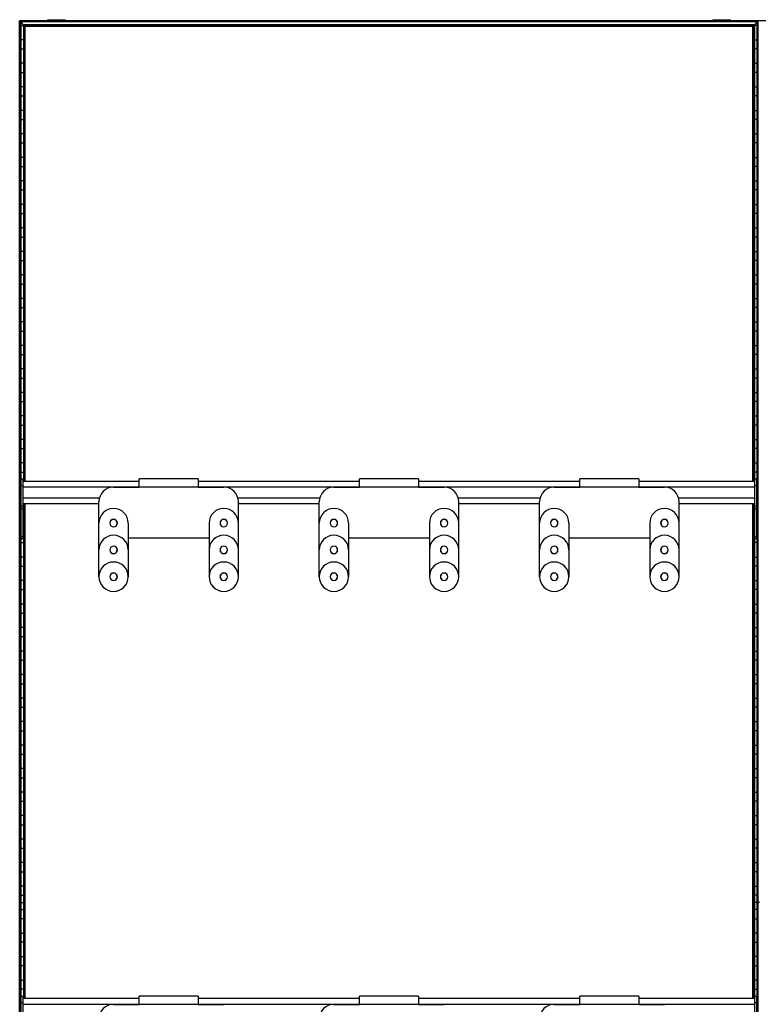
# Model space of a CAD drawing. Header units: millimetres. Extents: x -503 to 1113, y -1202 to 1202.
# Tile 3 of 4: x -503 to 503, y -139 to 1202. Entities that reach past the tile are written whole.
import ezdxf

# ---------------------------------------------------------------- set-up
doc = ezdxf.new("R2010")
doc.units = ezdxf.units.MM

msp = doc.modelspace()

# ---------------------------------------------------------------- linework, layer by layer
at = {"color": 7, "linetype": 'Continuous', "lineweight": 25}
for p, q in [((1112.6, 1200), (-502.9, 1200)), ((-502.9, -1200), (-502.9, 1200)), ((-502.5, 1199.6), (-502.5, -1199.7)), ((-501.7, 1198.8), (-502.5, 1199.6)), ((502.5, 1199.6), (-502.5, 1199.6)), ((-501.7, -1198.8), (-501.7, 1198.8)), ((501.7, 1198.8), (-501.7, 1198.8)), ((-501.4, 1198.5), (-501.4, -1198.5)), ((-497.6, 1194.7), (-501.4, 1198.5)), ((501.4, 1198.5), (-501.4, 1198.5)), ((-501.4, 1193.8), (-497.6, 1193.8)), ((-497.6, 1194.7), (-497.6, 573.2)), ((497.6, 1194.7), (-497.6, 1194.7)), ((-496.5, 1193.6), (-497.3, 1194.4)), ((497.3, 1194.4), (-497.3, 1194.4)), ((-497.3, 573.2), (-497.3, 1194.4)), ((496.5, 1193.6), (-496.5, 1193.6)), ((-496.5, 1193.6), (-496.5, 573.2)), ((-496.1, 573.2), (-496.1, 1193.2)), ((-495.4, 1192.5), (-496.1, 1193.2)), ((496.1, 1193.2), (-496.1, 1193.2)), ((-465, 1201.6), (-465, 1200)), ((-465, 1201.6), (-440.8, 1201.6)), ((-452.9, 1200), (-452.9, 1201.6)), ((-440.8, 1200), (-440.8, 1201.6)), ((440.8, 1201.6), (440.8, 1200)), ((440.8, 1201.6), (465, 1201.6)), ((452.9, 1200), (452.9, 1201.6)), ((465, 1200), (465, 1201.6)), ((495.4, 1192.5), (496.1, 1193.2)), ((496.1, 573.2), (496.1, 1193.2)), ((497.3, 1194.4), (496.5, 1193.6)), ((496.5, 1193.6), (496.5, 573.2)), ((497.3, 573.2), (497.3, 1194.4)), ((497.6, 1194.7), (501.4, 1198.5)), ((497.6, 1194.7), (497.6, 573.2)), ((501.4, 1193.8), (497.6, 1193.8)), ((501.4, -1198.5), (501.4, 1198.5)), ((501.7, 1198.8), (502.5, 1199.6)), ((501.7, 1198.8), (501.7, -1198.8)), ((502.5, -1199.7), (502.5, 1199.6)), ((-495.4, 573.2), (-495.4, 1192.5)), ((495.4, 1192.5), (-495.4, 1192.5)), ((495.4, 573.2), (495.4, 1192.5)), ((-497.6, 1174.2), (-501.4, 1174.2)), ((497.6, 1174.2), (501.4, 1174.2)), ((-501.4, 1161.8), (-497.6, 1161.8)), ((501.4, 1161.8), (497.6, 1161.8)), ((-497.6, 1142.2), (-501.4, 1142.2)), ((497.6, 1142.2), (501.4, 1142.2)), ((-501.4, 1129.8), (-497.6, 1129.8)), ((501.4, 1129.8), (497.6, 1129.8)), ((-497.6, 1110.2), (-501.4, 1110.2)), ((497.6, 1110.2), (501.4, 1110.2)), ((-501.4, 1097.8), (-497.6, 1097.8)), ((501.4, 1097.8), (497.6, 1097.8)), ((-497.6, 1078.2), (-501.4, 1078.2)), ((497.6, 1078.2), (501.4, 1078.2)), ((-501.4, 1065.8), (-497.6, 1065.8)), ((501.4, 1065.8), (497.6, 1065.8)), ((-497.6, 1046.2), (-501.4, 1046.2)), ((497.6, 1046.2), (501.4, 1046.2)), ((-501.4, 1033.8), (-497.6, 1033.8)), ((501.4, 1033.8), (497.6, 1033.8)), ((-497.6, 1014.2), (-501.4, 1014.2)), ((497.6, 1014.2), (501.4, 1014.2)), ((-501.4, 1001.8), (-497.6, 1001.8)), ((501.4, 1001.8), (497.6, 1001.8)), ((-497.6, 982.2), (-501.4, 982.2)), ((497.6, 982.2), (501.4, 982.2)), ((-501.4, 969.8), (-497.6, 969.8)), ((501.4, 969.8), (497.6, 969.8)), ((-497.6, 950.2), (-501.4, 950.2)), ((497.6, 950.2), (501.4, 950.2)), ((-501.4, 937.8), (-497.6, 937.8)), ((501.4, 937.8), (497.6, 937.8)), ((-497.6, 918.2), (-501.4, 918.2)), ((497.6, 918.2), (501.4, 918.2)), ((-501.4, 905.8), (-497.6, 905.8)), ((501.4, 905.8), (497.6, 905.8)), ((-497.6, 886.2), (-501.4, 886.2)), ((497.6, 886.2), (501.4, 886.2)), ((-501.4, 873.8), (-497.6, 873.8)), ((501.4, 873.8), (497.6, 873.8)), ((-497.6, 854.2), (-501.4, 854.2)), ((497.6, 854.2), (501.4, 854.2)), ((-501.4, 841.8), (-497.6, 841.8)), ((501.4, 841.8), (497.6, 841.8)), ((-497.6, 822.2), (-501.4, 822.2)), ((497.6, 822.2), (501.4, 822.2)), ((-501.4, 809.8), (-497.6, 809.8)), ((501.4, 809.8), (497.6, 809.8)), ((-497.6, 790.2), (-501.4, 790.2)), ((-501.4, 777.8), (-497.6, 777.8)), ((497.6, 790.2), (501.4, 790.2)), ((501.4, 777.8), (497.6, 777.8)), ((-497.6, 758.2), (-501.4, 758.2)), ((497.6, 758.2), (501.4, 758.2)), ((-501.4, 745.8), (-497.6, 745.8)), ((501.4, 745.8), (497.6, 745.8)), ((-497.6, 726.2), (-501.4, 726.2)), ((497.6, 726.2), (501.4, 726.2)), ((-501.4, 713.8), (-497.6, 713.8)), ((501.4, 713.8), (497.6, 713.8)), ((-497.6, 694.2), (-501.4, 694.2)), ((497.6, 694.2), (501.4, 694.2)), ((-501.4, 681.8), (-497.6, 681.8)), ((501.4, 681.8), (497.6, 681.8)), ((-497.6, 662.2), (-501.4, 662.2)), ((497.6, 662.2), (501.4, 662.2)), ((-501.4, 649.8), (-497.6, 649.8)), ((501.4, 649.8), (497.6, 649.8)), ((-497.6, 630.2), (-501.4, 630.2)), ((497.6, 630.2), (501.4, 630.2)), ((-501.4, 617.8), (-497.6, 617.8)), ((501.4, 617.8), (497.6, 617.8)), ((-497.6, 598.2), (-501.4, 598.2)), ((497.6, 598.2), (501.4, 598.2)), ((-501.4, 585.8), (-497.6, 585.8)), ((-260, 576.4), (-340, 576.4)), ((-340, 565.4), (-340, 576.4)), ((-260, 576.4), (-260, 565.4)), ((40, 576.4), (-40, 576.4)), ((-40, 565.4), (-40, 576.4)), ((40, 576.4), (40, 565.4)), ((340, 576.4), (260, 576.4)), ((260, 565.4), (260, 576.4)), ((340, 576.4), (340, 565.4)), ((501.4, 585.8), (497.6, 585.8)), ((-501, 566.2), (-501.4, 566.2)), ((-501, 494.8), (-501, 576.2)), ((-498, 576.2), (-501, 576.2)), ((-498, 567.2), (-501, 567.2)), ((-498, 494.8), (-498, 576.2)), ((-340, 573.2), (-498, 573.2)), ((-498, 565.7), (498, 565.7)), ((-375, 565.4), (-340, 565.4)), ((-40, 573.2), (-260, 573.2)), ((-260, 565.4), (-225, 565.4)), ((-75, 565.4), (-40, 565.4)), ((260, 573.2), (40, 573.2)), ((40, 565.4), (75, 565.4)), ((225, 565.4), (260, 565.4)), ((498, 573.2), (340, 573.2)), ((340, 565.4), (375, 565.4)), ((498, 494.8), (498, 576.2)), ((501, 576.2), (498, 576.2)), ((501, 567.2), (498, 567.2)), ((501, 494.8), (501, 576.2)), ((501, 566.2), (501.4, 566.2)), ((-501.4, 553.8), (-501, 553.8)), ((-498, 550.7), (-394.3, 550.7)), ((-205.7, 550.7), (-94.3, 550.7)), ((94.3, 550.7), (205.7, 550.7)), ((394.3, 550.7), (498, 550.7)), ((501.4, 553.8), (501, 553.8)), ((-498, 539.3), (-501, 539.3)), ((-498, 543.2), (-395, 543.2)), ((-497.6, 543.2), (-497.6, -130.8)), ((-497.3, -130.8), (-497.3, 543.2)), ((-496.5, 543.2), (-496.5, -130.8)), ((-496.1, -130.8), (-496.1, 543.2)), ((-495.4, -130.8), (-495.4, 543.2)), ((-395, 443.4), (-395, 545.4)), ((-205, 443.4), (-205, 545.4)), ((-205, 543.2), (-95, 543.2)), ((-95, 443.4), (-95, 545.4)), ((95, 443.4), (95, 545.4)), ((95, 543.2), (205, 543.2)), ((205, 443.4), (205, 545.4)), ((395, 443.4), (395, 545.4)), ((395, 543.2), (498, 543.2)), ((495.4, -130.8), (495.4, 543.2)), ((496.1, -130.8), (496.1, 543.2)), ((496.5, 543.2), (496.5, -130.8)), ((497.3, -130.8), (497.3, 543.2)), ((497.6, 543.2), (497.6, -130.8)), ((501, 539.3), (498, 539.3)), ((-501, 534.2), (-501.4, 534.2)), ((-498, 535.5), (-501, 535.5)), ((-497.6, 534.2), (-498, 534.2)), ((497.6, 534.2), (498, 534.2)), ((501, 535.5), (498, 535.5)), ((501, 534.2), (501.4, 534.2)), ((-501.4, 521.8), (-501, 521.8)), ((-498, 521.8), (-497.6, 521.8)), ((-355, 516.4), (-355, 443.4)), ((-245, 516.4), (-245, 443.4)), ((-55, 516.4), (-55, 443.4)), ((55, 516.4), (55, 443.4)), ((245, 516.4), (245, 443.4)), ((355, 516.4), (355, 443.4)), ((498, 521.8), (497.6, 521.8)), ((501.4, 521.8), (501, 521.8)), ((-501, 502.2), (-501.4, 502.2)), ((-498, 497.7), (-501, 497.7)), ((-497.6, 502.2), (-498, 502.2)), ((-355, 496.4), (-245, 496.4)), ((-55, 496.4), (55, 496.4)), ((245, 496.4), (355, 496.4)), ((497.6, 502.2), (498, 502.2)), ((501, 497.7), (498, 497.7)), ((501, 502.2), (501.4, 502.2)), ((-501.4, 489.8), (-497.6, 489.8)), ((-498, 494.8), (-501, 494.8)), ((501.4, 489.8), (497.6, 489.8)), ((501, 494.8), (498, 494.8)), ((-497.6, 470.2), (-501.4, 470.2)), ((497.6, 470.2), (501.4, 470.2)), ((-501.4, 457.8), (-497.6, 457.8)), ((501.4, 457.8), (497.6, 457.8)), ((-497.6, 438.2), (-501.4, 438.2)), ((497.6, 438.2), (501.4, 438.2)), ((-501.4, 425.8), (-497.6, 425.8)), ((501.4, 425.8), (497.6, 425.8)), ((-497.6, 406.2), (-501.4, 406.2)), ((497.6, 406.2), (501.4, 406.2)), ((-501.4, 393.8), (-497.6, 393.8)), ((501.4, 393.8), (497.6, 393.8)), ((-497.6, 374.2), (-501.4, 374.2)), ((497.6, 374.2), (501.4, 374.2)), ((-501.4, 361.8), (-497.6, 361.8)), ((501.4, 361.8), (497.6, 361.8)), ((-497.6, 342.2), (-501.4, 342.2)), ((497.6, 342.2), (501.4, 342.2)), ((-501.4, 329.8), (-497.6, 329.8)), ((501.4, 329.8), (497.6, 329.8)), ((-497.6, 310.2), (-501.4, 310.2)), ((497.6, 310.2), (501.4, 310.2)), ((-501.4, 297.8), (-497.6, 297.8)), ((501.4, 297.8), (497.6, 297.8)), ((-497.6, 278.2), (-501.4, 278.2)), ((497.6, 278.2), (501.4, 278.2)), ((-501.4, 265.8), (-497.6, 265.8)), ((501.4, 265.8), (497.6, 265.8)), ((-497.6, 246.2), (-501.4, 246.2)), ((497.6, 246.2), (501.4, 246.2)), ((-501.4, 233.8), (-497.6, 233.8)), ((501.4, 233.8), (497.6, 233.8)), ((-497.6, 214.2), (-501.4, 214.2)), ((-501.4, 201.8), (-497.6, 201.8)), ((497.6, 214.2), (501.4, 214.2)), ((501.4, 201.8), (497.6, 201.8)), ((-497.6, 182.2), (-501.4, 182.2)), ((497.6, 182.2), (501.4, 182.2)), ((-501.4, 169.8), (-497.6, 169.8)), ((501.4, 169.8), (497.6, 169.8)), ((-497.6, 150.2), (-501.4, 150.2)), ((497.6, 150.2), (501.4, 150.2)), ((-501.4, 137.8), (-497.6, 137.8)), ((501.4, 137.8), (497.6, 137.8)), ((-497.6, 118.2), (-501.4, 118.2)), ((497.6, 118.2), (501.4, 118.2)), ((-501.4, 105.8), (-497.6, 105.8)), ((501.4, 105.8), (497.6, 105.8)), ((-497.6, 86.2), (-501.4, 86.2)), ((497.6, 86.2), (501.4, 86.2)), ((-501.4, 73.8), (-497.6, 73.8)), ((501.4, 73.8), (497.6, 73.8)), ((-497.6, 54.2), (-501.4, 54.2)), ((497.6, 54.2), (501.4, 54.2)), ((-501.4, 41.8), (-497.6, 41.8)), ((501.4, 41.8), (497.6, 41.8)), ((-497.6, 22.2), (-501.4, 22.2)), ((497.6, 22.2), (501.4, 22.2)), ((-502.9, 0), (-495.4, 0)), ((-501.4, 9.8), (-497.6, 9.8)), ((504.7, 0), (495.4, 0)), ((501.4, 9.8), (497.6, 9.8)), ((-501.4, -9.8), (-497.6, -9.8)), ((501.4, -9.8), (497.6, -9.8)), ((-497.6, -22.2), (-501.4, -22.2)), ((497.6, -22.2), (501.4, -22.2)), ((-501.4, -41.8), (-497.6, -41.8)), ((501.4, -41.8), (497.6, -41.8)), ((-497.6, -54.2), (-501.4, -54.2)), ((497.6, -54.2), (501.4, -54.2)), ((-501.4, -73.8), (-497.6, -73.8)), ((501.4, -73.8), (497.6, -73.8)), ((-497.6, -86.2), (-501.4, -86.2)), ((497.6, -86.2), (501.4, -86.2)), ((-501.4, -105.8), (-497.6, -105.8)), ((501.4, -105.8), (497.6, -105.8)), ((-497.6, -118.2), (-501.4, -118.2)), ((497.6, -118.2), (501.4, -118.2)), ((-498, -127.8), (-501, -127.8)), ((-501, -209.2), (-501, -127.8)), ((-498, -209.2), (-498, -127.8)), ((-340, -130.8), (-498, -130.8)), ((-260, -127.7), (-340, -127.7)), ((-340, -138.7), (-340, -127.7)), ((-260, -127.7), (-260, -138.7)), ((-40, -130.8), (-260, -130.8)), ((40, -127.7), (-40, -127.7)), ((-40, -138.7), (-40, -127.7)), ((40, -127.7), (40, -138.7)), ((260, -130.8), (40, -130.8)), ((340, -127.7), (260, -127.7)), ((260, -138.7), (260, -127.7)), ((340, -127.7), (340, -138.7)), ((498, -130.8), (340, -130.8)), ((501, -127.8), (498, -127.8)), ((498, -209.2), (498, -127.8)), ((501, -209.2), (501, -127.8)), ((-501.4, -137.8), (-501, -137.8)), ((-498, -136.8), (-501, -136.8)), ((-498, -138.3), (498, -138.3)), ((-375, -138.7), (-340, -138.7)), ((-260, -138.7), (-225, -138.7)), ((-75, -138.7), (-40, -138.7)), ((40, -138.7), (75, -138.7)), ((225, -138.7), (260, -138.7)), ((340, -138.7), (375, -138.7)), ((501, -136.8), (498, -136.8)), ((501.4, -137.8), (501, -137.8))]:
    msp.add_line(p, q, dxfattribs=at)
for centre, radius, start, end in [((-375, 545.4), 20, 90, 180), ((-225, 545.4), 20, 0, 90), ((-75, 545.4), 20, 90, 180), ((75, 545.4), 20, 0, 90), ((225, 545.4), 20, 90, 180), ((375, 545.4), 20, 0, 90), ((-375, 516.4), 20, 0, 180), ((-225, 516.4), 20, 0, 180), ((-75, 516.4), 20, 0, 180), ((75, 516.4), 20, 0, 180), ((225, 516.4), 20, 0, 180), ((375, 516.4), 20, 0, 180), ((-375, 516.4), 5.1, 360, 180), ((-375, 516.4), 5.05, 0, 180), ((-375, 516.4), 5.1, 180, 0), ((-375, 516.4), 5.05, 180, 0), ((-375, 516.4), 5, 0, 180), ((-375, 516.4), 5, 180, 0), ((-225, 516.4), 5.1, 0, 180), ((-225, 516.4), 5.05, 0, 180), ((-225, 516.4), 5.1, 180, 0), ((-225, 516.4), 5.05, 180, 360), ((-225, 516.4), 5, 0, 180), ((-225, 516.4), 5, 180, 0), ((-75, 516.4), 5.1, 0, 180), ((-75, 516.4), 5.1, 180, 0), ((-75, 516.4), 5, 0, 180), ((-75, 516.4), 5.05, 0, 180), ((-75, 516.4), 5, 180, 0), ((-75, 516.4), 5.05, 180, 0), ((75, 516.4), 5.1, 0, 180), ((75, 516.4), 5.05, 0, 180), ((75, 516.4), 5.1, 180, 0), ((75, 516.4), 5.05, 180, 0), ((75, 516.4), 5, 0, 180), ((75, 516.4), 5, 180, 0), ((225, 516.4), 5.1, 0, 180), ((225, 516.4), 5.05, 0, 180), ((225, 516.4), 5.1, 180, 0), ((225, 516.4), 5.05, 180, 0), ((225, 516.4), 5, 0, 180), ((225, 516.4), 5, 180, 0), ((375, 516.4), 5.1, 0, 180), ((375, 516.4), 5.05, 0, 180), ((375, 516.4), 5.1, 180, 0), ((375, 516.4), 5.05, 180, 0), ((375, 516.4), 5, 0, 180), ((375, 516.4), 5, 180, 0), ((-375, 479.9), 20, 0, 180), ((-225, 479.9), 20, 0, 180), ((-75, 479.9), 20, 0, 180), ((75, 479.9), 20, 0, 180), ((225, 479.9), 20, 0, 180), ((375, 479.9), 20, 0, 180), ((-375, 479.9), 5.1, 0, 180), ((-375, 479.9), 5, 0, 180), ((-225, 479.9), 5.1, 0, 180), ((-225, 479.9), 5, 0, 180), ((-75, 479.9), 5.1, 0, 180), ((-75, 479.9), 5, 0, 180), ((75, 479.9), 5.1, 0, 180), ((75, 479.9), 5, 0, 180), ((225, 479.9), 5.1, 0, 180), ((225, 479.9), 5, 0, 180), ((375, 479.9), 5.1, 0, 180), ((375, 479.9), 5, 0, 180), ((-375, 479.9), 5.1, 180, 0), ((-375, 479.9), 5, 180, 0), ((-225, 479.9), 5.1, 180, 0), ((-225, 479.9), 5, 180, 0), ((-75, 479.9), 5.1, 180, 0), ((-75, 479.9), 5, 180, 0), ((75, 479.9), 5.1, 180, 0), ((75, 479.9), 5, 180, 0), ((225, 479.9), 5.1, 180, 0), ((225, 479.9), 5, 180, 0), ((375, 479.9), 5.1, 180, 0), ((375, 479.9), 5, 180, 0), ((-375, 443.4), 20, 0, 180), ((-225, 443.4), 20, 0, 180), ((-75, 443.4), 20, 0, 180), ((75, 443.4), 20, 0, 180), ((225, 443.4), 20, 0, 180), ((375, 443.4), 20, 0, 180), ((-375, 443.4), 20, 180, 0), ((-375, 443.4), 5.1, 0, 180), ((-375, 443.4), 5.1, 180, 0), ((-375, 443.4), 5, 0, 180), ((-375, 443.4), 5, 180, 0), ((-225, 443.4), 20, 180, 0), ((-225, 443.4), 5.1, 0, 180), ((-225, 443.4), 5.1, 180, 0), ((-225, 443.4), 5, 0, 180), ((-225, 443.4), 5, 180, 0), ((-75, 443.4), 20, 180, 0), ((-75, 443.4), 5.1, 0, 180), ((-75, 443.4), 5.1, 180, 0), ((-75, 443.4), 5, 0, 180), ((-75, 443.4), 5, 180, 0), ((75, 443.4), 20, 180, 0), ((75, 443.4), 5.1, 0, 180), ((75, 443.4), 5.1, 180, 0), ((75, 443.4), 5, 0, 180), ((75, 443.4), 5, 180, 0), ((225, 443.4), 20, 180, 0), ((225, 443.4), 5.1, 0, 180), ((225, 443.4), 5.1, 180, 0), ((225, 443.4), 5, 0, 180), ((225, 443.4), 5, 180, 0), ((375, 443.4), 20, 180, 0), ((375, 443.4), 5.1, 0, 180), ((375, 443.4), 5.1, 180, 0), ((375, 443.4), 5, 0, 180), ((375, 443.4), 5, 180, 0), ((-375, -158.7), 20, 90, 180), ((-75, -158.7), 20, 90, 180), ((225, -158.7), 20, 90, 180)]:
    msp.add_arc(centre, radius, start, end, dxfattribs=at)
for points, knots in [([(-502.5, 1199.6), (-502.6, 1199.7), (-502.7, 1199.8), (-502.8, 1199.9), (-502.8, 1200), (-502.9, 1200), (-502.9, 1200), (-502.9, 1200)], [0, 0, 0, 0, 0.31012, 0.616121, 0.758896, 0.886022, 1, 1, 1, 1]), ([(-502.5, 1199.6), (-502.6, 1199.7), (-502.6, 1199.7), (-502.7, 1199.8), (-502.7, 1199.9), (-502.8, 1199.9), (-502.8, 1200), (-502.9, 1200), (-502.9, 1200), (-502.9, 1200)], [0, 0, 0, 0, 0.25, 0.25, 0.5, 0.5, 0.75, 0.75, 1, 1, 1, 1]), ([(-501.4, 1198.5), (-501.4, 1198.5), (-501.4, 1198.5), (-501.4, 1198.6), (-501.5, 1198.6), (-501.6, 1198.7), (-501.7, 1198.8), (-501.7, 1198.8)], [0, 0, 0, 0, 0.146754, 0.316126, 0.510248, 0.757793, 1, 1, 1, 1]), ([(-501.4, 1198.5), (-501.4, 1198.5), (-501.4, 1198.5), (-501.4, 1198.5), (-501.4, 1198.6), (-501.5, 1198.6), (-501.5, 1198.7), (-501.6, 1198.8), (-501.7, 1198.8), (-501.7, 1198.8)], [0, 0, 0, 0, 0.25, 0.25, 0.5, 0.5, 0.75, 0.75, 1, 1, 1, 1]), ([(-497.3, 1194.4), (-497.3, 1194.4), (-497.4, 1194.5), (-497.4, 1194.6), (-497.5, 1194.6), (-497.6, 1194.7), (-497.6, 1194.7), (-497.6, 1194.7), (-497.6, 1194.7), (-497.6, 1194.7)], [0, 0, 0, 0, 0.25, 0.25, 0.5, 0.5, 0.75, 0.75, 1, 1, 1, 1]), ([(-497.3, 1194.4), (-497.3, 1194.4), (-497.4, 1194.5), (-497.5, 1194.7), (-497.6, 1194.7), (-497.6, 1194.7), (-497.6, 1194.7), (-497.6, 1194.7)], [0, 0, 0, 0, 0.31012, 0.616121, 0.758896, 0.886022, 1, 1, 1, 1]), ([(-496.1, 1193.2), (-496.1, 1193.3), (-496.1, 1193.3), (-496.2, 1193.3), (-496.3, 1193.4), (-496.4, 1193.5), (-496.4, 1193.6), (-496.5, 1193.6)], [0, 0, 0, 0, 0.146754, 0.316126, 0.510248, 0.757793, 1, 1, 1, 1]), ([(-496.1, 1193.2), (-496.1, 1193.2), (-496.1, 1193.3), (-496.2, 1193.3), (-496.2, 1193.3), (-496.3, 1193.4), (-496.3, 1193.4), (-496.4, 1193.5), (-496.4, 1193.6), (-496.5, 1193.6)], [0, 0, 0, 0, 0.25, 0.25, 0.5, 0.5, 0.75, 0.75, 1, 1, 1, 1]), ([(496.1, 1193.2), (496.1, 1193.3), (496.1, 1193.3), (496.2, 1193.3), (496.3, 1193.4), (496.4, 1193.5), (496.4, 1193.6), (496.5, 1193.6)], [0, 0, 0, 0, 0.146754, 0.316126, 0.510248, 0.757793, 1, 1, 1, 1]), ([(496.1, 1193.2), (496.1, 1193.2), (496.1, 1193.3), (496.2, 1193.3), (496.2, 1193.3), (496.3, 1193.4), (496.3, 1193.4), (496.4, 1193.5), (496.4, 1193.6), (496.5, 1193.6)], [0, 0, 0, 0, 0.25, 0.25, 0.5, 0.5, 0.75, 0.75, 1, 1, 1, 1]), ([(497.3, 1194.4), (497.3, 1194.4), (497.4, 1194.5), (497.5, 1194.7), (497.6, 1194.7), (497.6, 1194.7), (497.6, 1194.7), (497.6, 1194.7)], [0, 0, 0, 0, 0.31012, 0.616121, 0.758896, 0.886022, 1, 1, 1, 1]), ([(497.3, 1194.4), (497.3, 1194.4), (497.4, 1194.5), (497.4, 1194.6), (497.5, 1194.6), (497.6, 1194.7), (497.6, 1194.7), (497.6, 1194.7), (497.6, 1194.7), (497.6, 1194.7)], [0, 0, 0, 0, 0.25, 0.25, 0.5, 0.5, 0.75, 0.75, 1, 1, 1, 1]), ([(501.4, 1198.5), (501.4, 1198.5), (501.4, 1198.5), (501.4, 1198.6), (501.5, 1198.6), (501.6, 1198.7), (501.7, 1198.8), (501.7, 1198.8)], [0, 0, 0, 0, 0.146754, 0.316126, 0.510248, 0.757793, 1, 1, 1, 1]), ([(501.4, 1198.5), (501.4, 1198.5), (501.4, 1198.5), (501.4, 1198.5), (501.4, 1198.6), (501.5, 1198.6), (501.5, 1198.7), (501.6, 1198.8), (501.7, 1198.8), (501.7, 1198.8)], [0, 0, 0, 0, 0.25, 0.25, 0.5, 0.5, 0.75, 0.75, 1, 1, 1, 1]), ([(502.5, 1199.6), (502.6, 1199.7), (502.7, 1199.8), (502.8, 1199.9), (502.8, 1200), (502.9, 1200), (502.9, 1200), (502.9, 1200)], [0, 0, 0, 0, 0.3101202, 0.6161208, 0.7588957, 0.8860224, 1, 1, 1, 1]), ([(502.5, 1199.6), (502.6, 1199.7), (502.6, 1199.7), (502.7, 1199.8), (502.7, 1199.9), (502.8, 1199.9), (502.8, 1200), (502.9, 1200), (502.9, 1200), (502.9, 1200)], [0, 0, 0, 0, 0.25, 0.25, 0.5, 0.5, 0.75, 0.75, 1, 1, 1, 1])]:
    msp.add_open_spline(points, degree=3, knots=knots, dxfattribs=at)

doc.saveas('drawing.dxf')
